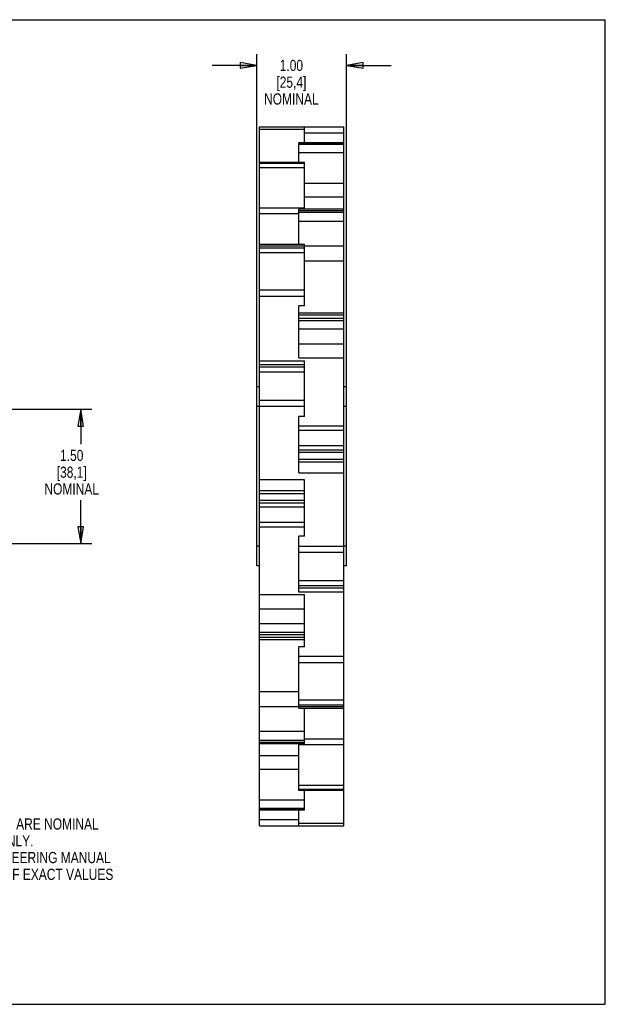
# Model space of a CAD drawing. Header units: inches. Extents: x 0 to 17, y 0 to 11.
# Tile 2 of 2: x 10.5 to 17, y 0 to 11. Entities that reach past the tile are written whole.
import ezdxf

# ---------------------------------------------------------------- set-up
doc = ezdxf.new("R2010")
doc.units = ezdxf.units.IN
doc.header["$LTSCALE"] = 0.935
doc.header["$MEASUREMENT"] = 0
doc.layers.get('0').update_dxf_attribs({"linetype": 'CONTINUOUS'})
doc.styles.get("Standard").update_dxf_attribs({"font": 'txt', "width": 0.8})
doc.dimstyles.new('DIMSTYLE_1', dxfattribs={"dimtxt": 0.125, "dimasz": 0.1875, "dimexe": 0.18, "dimexo": 0.0625, "dimgap": 0.09, "dimtad": 0, "dimtih": 1, "dimtoh": 1, "dimzin": 4, "dimdsep": 46, "dimtxsty": 'STANDARD', "dimblk": 'CLOSED', "dimblk1": 'CLOSED', "dimblk2": 'CLOSED', "dimcen": 0.09, "dimadec": 0, "dimazin": 0, "dimtp": 0.01, "dimtm": 0.01, "dimtfac": 1, "dimtofl": 0, "dimtmove": 0, "dimatfit": 3, "dimldrblk": 'CLOSED', "dimfxl": 1, "dimtolj": 1, "dimtzin": 4, "dimarcsym": 0})

# ---------------------------------------------------------------- blocks, each defined once
blk = doc.blocks.new('_CLOSED')
at = {"color": 0, "linetype": 'BYBLOCK'}
for p, q in [((0, 0), (-1, 0.167)), ((-1, 0.167), (-1, -0.167)), ((-1, -0.167), (0, 0)), ((-1, 0), (0, 0))]:
    blk.add_line(p, q, dxfattribs=at)
blk = doc.blocks.new('*D0')
at = {"color": 3, "linetype": 'CONTINUOUS'}
for p, q in [((13.111, 6.741), (13.111, 10.614)), ((14.111, 6.741), (14.111, 10.614)), ((13.111, 10.489), (12.611, 10.489)), ((14.111, 10.489), (14.611, 10.489))]:
    blk.add_line(p, q, dxfattribs=at)
at = {"color": 3, "linetype": 'CONTINUOUS', "xscale": 0.1875, "yscale": 0.1875, "zscale": 0.1875}
blk.add_blockref('_CLOSED', (13.111, 10.489), dxfattribs=at)
at = {"color": 3, "linetype": 'CONTINUOUS', "xscale": 0.1875, "yscale": 0.1875, "zscale": 0.1875, "rotation": 180}
blk.add_blockref('_CLOSED', (14.111, 10.489), dxfattribs=at)
at = {"color": 3, "linetype": 'CONTINUOUS', "insert": (13.496, 10.552), "char_height": 0.125, "width": 0.7, "attachment_point": 2, "line_spacing_factor": 0.9}
blk.add_mtext('1.00\\P[25,4]\\PNOMINAL', dxfattribs=at)
blk = doc.blocks.new('*D1')
at = {"color": 3, "linetype": 'CONTINUOUS'}
for p, q in [((7.201, 6.648), (11.269, 6.648)), ((11.144, 6.648), (11.144, 6.258)), ((11.144, 5.148), (11.144, 5.633)), ((7.201, 5.148), (11.269, 5.148))]:
    blk.add_line(p, q, dxfattribs=at)
at = {"color": 3, "linetype": 'CONTINUOUS', "xscale": 0.1875, "yscale": 0.1875, "zscale": 0.1875}
for p, rotation in [((11.144, 6.648), 90), ((11.144, 5.148), 270)]:
    blk.add_blockref('_CLOSED', p, dxfattribs=dict(at, rotation=rotation))
at = {"color": 3, "linetype": 'CONTINUOUS', "insert": (11.044, 6.195), "char_height": 0.125, "width": 0.7, "attachment_point": 2, "line_spacing_factor": 0.9}
blk.add_mtext('1.50\\P[38,1]\\PNOMINAL', dxfattribs=at)

msp = doc.modelspace()

# ---------------------------------------------------------------- linework, layer by layer
at = {"color": 7, "linetype": 'CONTINUOUS'}
for p, q in [((0, 11), (17, 11)), ((17, 0), (17, 11)), ((13.141, 1.993), (13.141, 9.803)), ((13.141, 9.803), (14.081, 9.803)), ((13.641, 9.624), (13.641, 9.803)), ((14.081, 1.993), (14.081, 9.803)), ((13.641, 9.772), (13.141, 9.772)), ((13.641, 9.735), (14.081, 9.735)), ((13.581, 9.409), (13.581, 9.624)), ((14.081, 9.624), (13.581, 9.624)), ((13.581, 9.62), (14.081, 9.62)), ((13.581, 9.609), (14.081, 9.609)), ((13.581, 9.517), (14.081, 9.517)), ((13.141, 9.409), (13.641, 9.409)), ((13.641, 9.403), (13.141, 9.403)), ((13.641, 9.392), (13.141, 9.392)), ((13.641, 8.884), (13.641, 9.409)), ((13.641, 9.346), (13.141, 9.346)), ((13.641, 9.175), (14.081, 9.175)), ((13.641, 9.022), (14.081, 9.022)), ((13.641, 8.895), (13.141, 8.895)), ((13.581, 8.83), (13.141, 8.83)), ((13.581, 8.491), (13.581, 8.884)), ((14.081, 8.884), (13.581, 8.884)), ((13.581, 8.87), (14.081, 8.87)), ((13.581, 8.849), (14.081, 8.849)), ((13.581, 8.748), (14.081, 8.748)), ((13.141, 8.491), (13.641, 8.491)), ((13.641, 7.804), (13.641, 8.491)), ((13.641, 8.473), (14.081, 8.473)), ((13.641, 8.469), (13.141, 8.469)), ((13.641, 8.449), (13.141, 8.449)), ((13.641, 8.394), (13.141, 8.394)), ((13.641, 8.305), (14.081, 8.305)), ((13.641, 7.978), (13.141, 7.978)), ((13.641, 7.907), (13.141, 7.907)), ((13.581, 7.221), (13.581, 7.804)), ((13.641, 7.804), (13.581, 7.804)), ((13.581, 7.725), (14.081, 7.725)), ((14.081, 7.698), (13.581, 7.698)), ((13.581, 7.667), (14.081, 7.667)), ((13.581, 7.641), (14.081, 7.641)), ((13.581, 7.545), (14.081, 7.545)), ((13.581, 7.38), (14.081, 7.38)), ((13.141, 7.19), (13.641, 7.19)), ((13.581, 7.221), (14.081, 7.221)), ((13.641, 6.567), (13.641, 7.19)), ((13.641, 7.144), (13.141, 7.144)), ((13.641, 7.118), (13.141, 7.118)), ((13.641, 7.063), (13.141, 7.063)), ((13.111, 4.898), (13.111, 6.898)), ((13.141, 6.898), (13.111, 6.898)), ((14.111, 6.898), (14.081, 6.898)), ((14.111, 4.898), (14.111, 6.898)), ((13.641, 6.744), (13.141, 6.744)), ((13.141, 6.678), (13.111, 6.678)), ((13.641, 6.679), (13.141, 6.679)), ((14.111, 6.678), (14.081, 6.678)), ((13.581, 5.936), (13.581, 6.567)), ((13.641, 6.567), (13.581, 6.567)), ((13.581, 6.464), (14.081, 6.464)), ((13.581, 6.414), (14.081, 6.414)), ((13.581, 6.242), (14.081, 6.242)), ((13.581, 6.196), (14.081, 6.196)), ((13.581, 6.167), (14.081, 6.167)), ((13.581, 6.092), (14.081, 6.092)), ((13.581, 6.061), (14.081, 6.061)), ((13.641, 5.86), (13.141, 5.86)), ((13.581, 5.936), (14.081, 5.936)), ((13.641, 5.229), (13.641, 5.86)), ((13.641, 5.735), (13.141, 5.735)), ((13.641, 5.704), (13.141, 5.704)), ((13.641, 5.629), (13.141, 5.629)), ((13.641, 5.6), (13.141, 5.6)), ((13.641, 5.554), (13.141, 5.554)), ((13.641, 5.382), (13.141, 5.382)), ((13.641, 5.332), (13.141, 5.332)), ((13.641, 5.229), (13.581, 5.229)), ((13.581, 4.606), (13.581, 5.229)), ((13.141, 5.118), (13.111, 5.118)), ((13.581, 5.117), (14.081, 5.117)), ((14.111, 5.118), (14.081, 5.118)), ((13.581, 5.052), (14.081, 5.052)), ((13.141, 4.898), (13.111, 4.898)), ((14.111, 4.898), (14.081, 4.898)), ((13.581, 4.733), (14.081, 4.733)), ((13.581, 4.679), (14.081, 4.679)), ((13.581, 4.652), (14.081, 4.652)), ((13.641, 4.575), (13.141, 4.575)), ((14.081, 4.606), (13.581, 4.606)), ((13.641, 3.992), (13.641, 4.575)), ((13.641, 4.416), (13.141, 4.416)), ((13.641, 4.251), (13.141, 4.251)), ((13.641, 4.155), (13.141, 4.155)), ((13.641, 4.129), (13.141, 4.129)), ((13.641, 4.098), (13.141, 4.098)), ((13.641, 4.071), (13.141, 4.071)), ((13.641, 3.992), (13.581, 3.992)), ((13.581, 3.305), (13.581, 3.992)), ((13.581, 3.889), (14.081, 3.889)), ((13.581, 3.818), (14.081, 3.818)), ((13.581, 3.492), (13.141, 3.492)), ((13.581, 3.323), (13.141, 3.323)), ((13.581, 3.402), (14.081, 3.402)), ((13.581, 3.347), (14.081, 3.347)), ((13.581, 3.327), (14.081, 3.327)), ((14.081, 3.305), (13.581, 3.305)), ((13.641, 2.912), (13.641, 3.305)), ((13.641, 3.048), (13.141, 3.048)), ((13.641, 2.947), (13.141, 2.947)), ((13.641, 2.926), (13.141, 2.926)), ((13.141, 2.912), (13.641, 2.912)), ((13.581, 2.387), (13.581, 2.912)), ((13.581, 2.901), (14.081, 2.901)), ((13.641, 2.966), (14.081, 2.966)), ((13.581, 2.775), (13.141, 2.775)), ((13.581, 2.622), (13.141, 2.622)), ((13.581, 2.45), (14.081, 2.45)), ((13.581, 2.404), (14.081, 2.404)), ((13.581, 2.393), (14.081, 2.393)), ((14.081, 2.387), (13.581, 2.387)), ((13.641, 2.173), (13.641, 2.387)), ((13.641, 2.279), (13.141, 2.279)), ((13.641, 2.187), (13.141, 2.187)), ((13.641, 2.176), (13.141, 2.176)), ((13.141, 2.173), (13.641, 2.173)), ((13.581, 1.993), (13.581, 2.173)), ((13.581, 2.062), (13.141, 2.062)), ((13.141, 1.993), (14.081, 1.993)), ((13.581, 2.024), (14.081, 2.024)), ((0, 0), (17, 0))]:
    msp.add_line(p, q, dxfattribs=at)

# ---------------------------------------------------------------- texts
at = {"color": 3, "linetype": 'CONTINUOUS', "insert": (8.715, 2.077), "char_height": 0.125, "width": 3.5, "attachment_point": 1, "line_spacing_factor": 0.9}
msp.add_mtext('ALL DIMENSIONS SHOWN ARE NOMINAL\\PAND FOR REFERENCE ONLY.\\PPLEASE CONSULT ENGINEERING MANUAL\\POR CONTACT INTRALOX IF EXACT VALUES\\PARE REQUIRED. ', dxfattribs=at)

# ---------------------------------------------------------------- dimensions: what is measured, and where the dimension line sits
at = {"color": 3, "linetype": 'CONTINUOUS'}
dim = msp.add_linear_dim(base=(14.111, 10.489), p1=(13.111, 6.741), p2=(14.111, 6.741), text='<>\\PNOMINAL', dimstyle='DIMSTYLE_1', dxfattribs=at)
dim.commit()
dim.dimension.update_dxf_attribs({"geometry": '*D0', "text_midpoint": (13.371, 10.302), "dimtype": 160})
dim = msp.add_linear_dim(base=(11.144, 5.148), p1=(7.201, 6.648), p2=(7.201, 5.148), angle=270, text='<>\\PNOMINAL', dimstyle='DIMSTYLE_1', dxfattribs=at)
dim.commit()
dim.dimension.update_dxf_attribs({"geometry": '*D1', "text_midpoint": (10.919, 5.945), "dimtype": 160})

doc.saveas('drawing.dxf')
